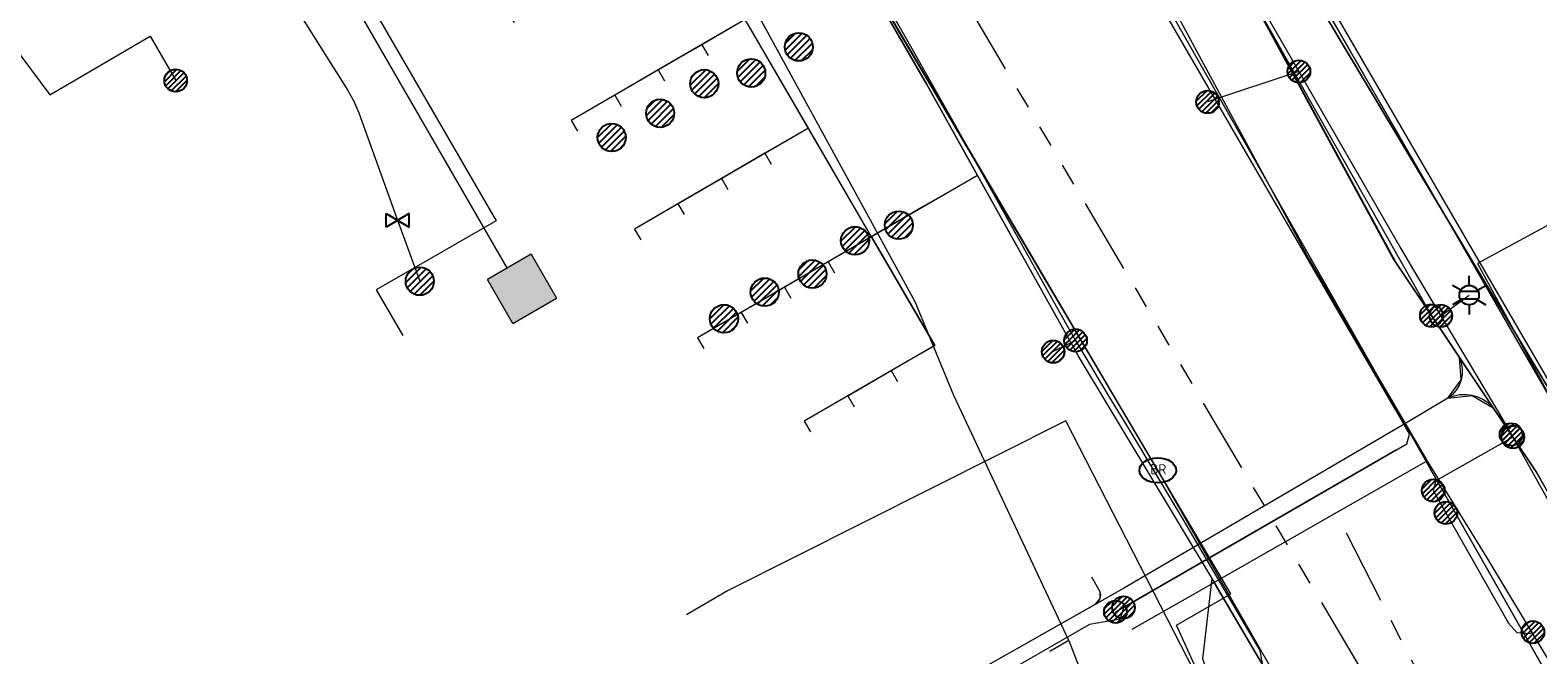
# Model space of a CAD drawing. Header units: metres. Extents: x 197355 to 199157, y 355772 to 356286.
# Tile 68 of 256: x 197647 to 197707, y 355984 to 356009. Entities that reach past the tile are written whole.
import ezdxf
from ezdxf.enums import TextEntityAlignment as Align
from ezdxf.lldxf.tags import DXFTag

# ---------------------------------------------------------------- set-up
doc = ezdxf.new("R2010")
doc.units = ezdxf.units.M
doc.linetypes.add('RI-GWA', pattern=[18.45, 6, -1.8, 1.75, -1.8, 1.75, -1.8, 1.75, -1.8])
for name, color, linetype, lineweight in [('B-WE-KL-DATA_ENEXISNETBEHEERB.V.-G', 90, 'KL-DATA-N', 18), ('B-WE-KL-DATA_HULPSTUK_KPNB.V.-S', 90, 'Continuous', 25), ('B-WE-KL-DATA_KABELBUNDEL_KPNB.V.-G', 90, 'Continuous', 18), ('B-WE-KL-DATA_KABELBUNDEL_ZIGGOB.V.-G', 94, 'Continuous', 18), ('B-WE-KL-DATA_TELECOM_EUROFIBERNEDERLANDB.V.-G', 98, 'KL-TELECOM-ALGEMEEN-N', 18), ('B-WE-KL-DATA_TELECOM_REGGEFIBEROPERATORB.V.-G', 90, 'KL-TELECOM-ALGEMEEN-N', 18), ('B-WE-KL-DATA_TELECOM_TMOBILENETHERLANDSB.V.-G', 128, 'KL-TELECOM-ALGEMEEN-N', 18), ('B-WE-KL-DATA_TELECOM_ZIGGOB.V.-G', 94, 'KL-TELECOM-ALGEMEEN-N', 18), ('B-WE-KL-DATA_ZIGGOB.V.-G', 94, 'KL-DATA-N', 18), ('B-WE-KL-ET_LS_ENEXISNETBEHEERB.V.-G', 190, 'KL-LS-N', 18), ('B-WE-KL-ET_LS_HULPSTUK_ENEXISNETBEHEERB.V.-G', 190, 'Continuous', 18), ('B-WE-KL-ET_LS_HULPSTUK_ENEXISNETBEHEERB.V.-S', 190, 'Continuous', 25), ('B-WE-KL-ET_LS_KABELBUNDEL_ENEXISNETBEHEERB.V.-G', 190, 'KL-BUNDEL-N', 18), ('B-WE-KL-ET_LS_PUTKAST_ENEXISNETBEHEERB.V.-G', 190, 'Continuous', 18), ('B-WE-KL-ET_LS_PUTKAST_ENEXISNETBEHEERB.V.-V', 190, 'Continuous', 18), ('B-WE-KL-ET_MS_10 kV_ENEXISNETBEHEERB.V.-G', 130, 'KL-MS-N', 18), ('B-WE-KL-ET_MS_ENEXISNETBEHEERB.V.-G', 130, 'KL-MS-N', 18), ('B-WE-KL-ET_MS_HULPSTUK_MOF_ENEXISNETBEHEERB.V.-S', 130, 'Continuous', 25), ('B-WE-KL-GAS_HULPSTUK_ENEXISNETBEHEERB.V.-S', 30, 'Continuous', 25), ('B-WE-KL-GAS_LD_AANSLUITLEIDING_30 MBAR_PE_25_ENEXISNETBEHEERB.V.-G', 50, 'KL-GAS-LD-N', 18), ('B-WE-KL-GAS_LD_ENEXISNETBEHEERB.V.-G', 50, 'KL-GAS-LD-N', 18), ('B-WE-KL-GAS_LD_HOOFDLEIDING_30 MBAR_PVC_160_ENEXISNETBEHEERB.V.-G', 50, 'KL-GAS-LD-N', 18), ('B-WE-KL-WATER_HULPSTUK_NVWATERLEIDINGMAATSCHAPPIJLIMBURG-S', 170, 'Continuous', 25), ('B-WE-KL-WATER_TRANSPORTLEIDING_NVWATERLEIDINGMAATSCHAPPIJLIMBURG-G', 170, 'KL-WATER-TR-N', 18), ('B-WE-OG-BEBOUWING_LAGE TRAFO_ENEXISNETBEHEERB.V.-G', 7, 'Continuous', 18), ('B-WE-OG-BEBOUWING_LAGE TRAFO_ENEXISNETBEHEERB.V.-V', 7, 'Continuous', 18), ('B-WE-RI-GWA_GEMEENTEROERMOND-G', 30, 'RI-GWA', 18)]:
    doc.layers.add(name, color=color, linetype=linetype, lineweight=lineweight)
doc.styles.add('NLCS-ISO', font='NLCS-ISO.ttf')
doc.styles.get("Standard").update_dxf_attribs({"font": 'isocp.shx'})
doc.linetypes.add('KL-BUNDEL-N', pattern='A,28,-5,[103,NLCS.SHX,S=1.25,R=0,X=0,Y=0],-5,[103,NLCS.SHX,S=1.25,R=0,X=0,Y=0],-5,[103,NLCS.SHX,S=1.25,R=0,X=0,Y=0],-5,[103,NLCS.SHX,S=1.25,R=0,X=0,Y=0],-5', length=53)
tags = doc.linetypes.add('KL-DATA-N', pattern='A,4,-1,[101,NLCS.SHX,S=0.5,R=0,X=0,Y=0],-1,4,-1,["D",Standard,S=1,R=0,X=-0.25,Y=-0.5],-1.5', length=12.5).pattern_tags.tags
tags[18] = DXFTag(74, 10)
tags = doc.linetypes.add('KL-GAS-LD-N', pattern='A,4,-1,[69,NLCS.SHX,S=0.5,R=0,X=0,Y=0],-1,4,-1,["L",Standard,S=1,R=0,X=0.25,Y=-0.5],-2', length=13).pattern_tags.tags
tags[18] = DXFTag(74, 10)
tags = doc.linetypes.add('KL-LS-N', pattern='A,4,-1,[103,NLCS.SHX,S=0.75,R=0,X=0,Y=0],-1,4,-1,["L",Standard,S=1,R=0,X=0,Y=-0.5],-2', length=13).pattern_tags.tags
tags[18] = DXFTag(74, 10)
tags = doc.linetypes.add('KL-MS-N', pattern='A,4,-1,[103,NLCS.SHX,S=0.75,R=0,X=0,Y=0],-1,4,-1,["M",Standard,S=1,R=0,X=0,Y=-0.5],-2', length=13).pattern_tags.tags
tags[18] = DXFTag(74, 10)
doc.linetypes.add('KL-TELECOM-ALGEMEEN-N', pattern='A,7,-1,[101,NLCS.SHX,S=0.5,R=0,X=0,Y=0],-1', length=9)
doc.linetypes.add('KL-WATER-TR-N', pattern='A,7,-0.5,[168,NLCS.SHX,S=0.75,R=0,X=0.75,Y=0],-2,[168,NLCS.SHX,S=0.75,R=0,X=0.75,Y=0],-2', length=11.5)

# ---------------------------------------------------------------- blocks, each defined once
blk = doc.blocks.new('SKL-ET_HULP_MOF-SO')
h = blk.add_hatch()
h.set_pattern_fill('ANSI31', color=256, scale=6, style=0)
h.set_pattern_definition([(45, (-2.25, -126.982), (-0.53033, 0.53033), [])])
edge = h.paths.add_edge_path()
edge.add_arc((0, 0), 2.25, 0, 360)
at = {"linetype": 'Continuous'}
blk.add_circle((0, 0), 2.25, dxfattribs=at)
blk = doc.blocks.new('SKL-WTB_HULP_AANSLUITPUNT-SO')
h = blk.add_hatch()
h.set_pattern_fill('ANSI31', color=256, scale=3, style=0)
h.set_pattern_definition([(45, (-1.125, -63.491), (-0.265165, 0.265165), [])])
edge = h.paths.add_edge_path()
edge.add_arc((0, 0), 1.12, 0, 360)
at = {"linetype": 'Continuous'}
blk.add_circle((0, 0), 1.12, dxfattribs=at)
blk = doc.blocks.new('SKL-WTB_HULP_AFSLUITER-SO')
for p, q in [((2.3, 1.37), (-2.3, -1.37)), ((-2.3, 1.37), (2.3, -1.37)), ((2.3, -1.37), (2.3, 1.37))]:
    blk.add_line(p, q)
at = {"ltscale": 0.1}
blk.add_line((-2.3, -1.37), (-2.3, 1.37), dxfattribs=at)
blk = doc.blocks.new('SKL-ET_HULP_AANSLUITPUNT-SO')
h = blk.add_hatch()
h.set_pattern_fill('ANSI31', color=256, scale=30, style=0)
h.set_pattern_definition([(45, (-11.25, -634.91), (-2.65165, 2.65165), [])])
edge = h.paths.add_edge_path()
edge.add_arc((0, 0), 11.2, 0, 360)
at = {"linetype": 'Continuous'}
blk.add_circle((0, 0), 11.2, dxfattribs=at)
blk = doc.blocks.new('B-SIE-WEG_LICHTMAST-SO')
at = {"ltscale": 0.1}
for p, q in [((0, 0.386), (0, 0.772)), ((-0.334, 0.193), (-0.668, 0.386)), ((0.334, 0.193), (0.668, 0.386)), ((-0.334, -0.193), (-0.668, -0.386)), ((0, -0.386), (0, -0.772)), ((0.334, -0.193), (0.668, -0.386))]:
    blk.add_line(p, q, dxfattribs=at)
at = {"flags": 128}
for points in [[(-0.354, 0.152), (0.354, 0.152)], [(-0.354, -0.152), (0.354, -0.152)]]:
    blk.add_lwpolyline(points, dxfattribs=at)
at = {"ltscale": 0.1}
blk.add_circle((0, 0), 0.386, dxfattribs=at)
at = {"style": 'NLCS-ISO'}
blk.add_attdef('TYPE', text='', height=0.549, dxfattribs=at).set_placement((0, 0.772), align=Align.BOTTOM_CENTER)
blk = doc.blocks.new('SIE-WEG_STRAATPOT_BRANDKRAAN-SO')
blk.add_ellipse((0, 0), major_axis=(-0.729, 0), ratio=0.685994)
at = {"style": 'NLCS-ISO'}
blk.add_text('BR', height=0.4, dxfattribs=at).set_placement((-0.298, -0.153))

msp = doc.modelspace()

# ---------------------------------------------------------------- hatches: boundary and pattern name
at = {"layer": 'B-WE-KL-ET_LS_PUTKAST_ENEXISNETBEHEERB.V.-V'}
msp.add_hatch(color=256, dxfattribs=at).paths.add_polyline_path([(197665.778, 355997.45), (197667.514, 355998.451), (197667.519, 355998.457), (197667.518, 355998.465), (197666.518, 356000.197), (197666.512, 356000.202), (197666.504, 356000.201), (197664.772, 355999.201), (197664.767, 355999.195), (197664.768, 355999.187), (197665.768, 355997.455), (197665.777, 355997.45)])
at = {"layer": 'B-WE-OG-BEBOUWING_LAGE TRAFO_ENEXISNETBEHEERB.V.-V'}
msp.add_hatch(color=256, dxfattribs=at).paths.add_polyline_path([(197665.778, 355997.45), (197667.514, 355998.451), (197667.519, 355998.457), (197667.518, 355998.465), (197666.518, 356000.197), (197666.512, 356000.202), (197666.504, 356000.201), (197664.772, 355999.201), (197664.767, 355999.195), (197664.768, 355999.187), (197665.768, 355997.455), (197665.777, 355997.45)])

# ---------------------------------------------------------------- linework, layer by layer
at = {"layer": 'B-WE-KL-DATA_ENEXISNETBEHEERB.V.-G', "ltscale": 0.5, "flags": 128}
msp.add_lwpolyline([(197701.303, 355993.499), (197690.085, 355986.93)], dxfattribs=at)
at = {"layer": 'B-WE-KL-DATA_KABELBUNDEL_KPNB.V.-G', "ltscale": 0.5, "flags": 128}
for points in [[(197708.401, 355986.145), (197708.373, 355986.188), (197708.26, 355986.358), (197709.499, 355990.786), (197704.149, 355999.999), (197698.414, 356009.884), (197694.754, 356016.224), (197686.809, 356020.777), (197680.373, 356031.267), (197679.124, 356033.448)], [(197645.883, 356008.557), (197647.377, 356006.553), (197651.356, 356008.879), (197652.376, 356007.115)]]:
    msp.add_lwpolyline(points, dxfattribs=at)
at = {"layer": 'B-WE-KL-DATA_KABELBUNDEL_ZIGGOB.V.-G', "ltscale": 0.5, "flags": 128}
for points in [[(197684.249, 356003.34), (197682.232, 356006.959), (197670.702, 356026.915)], [(197709.249, 355986.678), (197710.775, 355988.452), (197691.309, 356021.043), (197689.902, 356020.086)], [(197709.249, 355986.678), (197706.461, 355991.548), (197700.866, 355999.91), (197689.902, 356020.086)], [(197687.438, 356018.412), (197691.151, 356011.217), (197702.083, 355991.959)], [(197675.015, 356009.548), (197673.285, 356008.543)], [(197677.527, 356005.225), (197675.015, 356009.548)], [(197673.285, 356008.543), (197671.556, 356007.539)], [(197673.285, 356008.543), (197673.537, 356008.111)], [(197671.556, 356007.539), (197669.826, 356006.534)], [(197671.556, 356007.539), (197671.807, 356007.107)], [(197669.826, 356006.534), (197668.097, 356005.53), (197668.348, 356005.097)], [(197669.826, 356006.534), (197670.078, 356006.102)], [(197677.527, 356005.225), (197675.798, 356004.22)], [(197680.039, 356000.901), (197677.527, 356005.225)], [(197675.798, 356004.22), (197674.069, 356003.215)], [(197675.798, 356004.22), (197676.048, 356003.789)], [(197684.249, 356003.34), (197680.039, 356000.901)], [(197693.571, 355987.298), (197688.257, 355996.147), (197684.249, 356003.34)], [(197674.069, 356003.215), (197672.339, 356002.21)], [(197674.069, 356003.215), (197674.318, 356002.784)], [(197672.339, 356002.21), (197670.61, 356001.205), (197670.86, 356000.775)], [(197672.339, 356002.21), (197672.589, 356001.779)], [(197680.039, 356000.901), (197678.309, 355999.897)], [(197680.82, 355995.573), (197682.549, 355996.577), (197680.039, 356000.901)], [(197678.309, 355999.897), (197676.58, 355998.893)], [(197678.309, 355999.897), (197678.559, 355999.466)], [(197676.58, 355998.893), (197674.85, 355997.889)], [(197676.58, 355998.893), (197676.83, 355998.462)], [(197674.85, 355997.889), (197673.12, 355996.884), (197673.371, 355996.452)], [(197674.85, 355997.889), (197675.1, 355997.457)], [(197679.09, 355994.569), (197680.82, 355995.573)], [(197680.82, 355995.573), (197681.071, 355995.143)], [(197679.09, 355994.569), (197677.36, 355993.564), (197677.612, 355993.133)], [(197679.09, 355994.569), (197679.341, 355994.138)], [(197702.083, 355991.959), (197693.661, 355987.145)], [(197715.586, 355968.171), (197702.083, 355991.959)], [(197693.546, 355987.08), (197693.571, 355987.298)], [(197693.661, 355987.145), (197693.546, 355987.08)], [(197693.661, 355987.145), (197693.571, 355987.298)], [(197698.24, 355971.95), (197699.668, 355976.912), (197693.661, 355987.145)], [(197693.546, 355987.08), (197690.382, 355985.271)], [(197698.24, 355971.95), (197694.651, 355979.889), (197693.211, 355984.1), (197693.546, 355987.08)]]:
    msp.add_lwpolyline(points, dxfattribs=at)
at = {"layer": 'B-WE-KL-DATA_TELECOM_EUROFIBERNEDERLANDB.V.-G', "ltscale": 0.5, "flags": 128}
for points in [[(197679.095, 356049.905), (197678.567, 356049.619), (197678.456, 356049.529), (197678.385, 356049.434), (197678.315, 356049.095), (197678.258, 356048.998), (197678.153, 356048.916), (197674.866, 356047.032), (197673.667, 356042.256), (197682.174, 356027.523), (197686.952, 356019.246), (197687.071, 356019.079), (197687.207, 356018.943), (197687.357, 356018.854), (197687.555, 356018.767), (197693.275, 356017.724), (197693.465, 356017.666), (197693.599, 356017.607), (197693.719, 356017.511), (197693.809, 356017.407), (197696.286, 356013.106), (197710.109, 355989.117), (197710.286, 355988.762), (197710.43, 355988.374), (197710.71, 355987.425), (197710.881, 355987.023), (197711.041, 355986.699), (197717.818, 355974.922), (197719.598, 355971.619), (197745.13, 355916.585), (197758.116, 355888.528), (197763.376, 355877.263), (197763.86, 355876.4), (197764.433, 355875.592), (197785.912, 355850.455), (197786.053, 355850.331), (197786.284, 355850.229), (197786.817, 355850.093), (197786.955, 355850.036), (197787.044, 355849.931), (197787.093, 355849.791), (197790.186, 355835.585), (197790.364, 355835.246), (197790.679, 355835.059), (197791.073, 355835.061), (197804.104, 355838.487), (197816.371, 355841.711), (197839.342, 355847.749), (197839.625, 355847.81), (197839.916, 355847.832), (197841.874, 355847.639), (197842.132, 355847.658), (197842.412, 355847.703), (197850.277, 355849.163), (197851.94, 355849.525)], [(197679.1, 356049.9), (197678.6, 356049.6), (197678.5, 356049.5), (197678.4, 356049.4), (197678.3, 356049.1), (197678.3, 356049), (197678.2, 356048.9), (197674.9, 356047), (197673.7, 356042.3), (197682.2, 356027.5), (197687, 356019.2), (197687.1, 356019.1), (197687.2, 356018.9), (197687.4, 356018.9), (197687.6, 356018.8), (197693.3, 356017.7), (197693.5, 356017.7), (197693.6, 356017.6), (197693.7, 356017.5), (197693.8, 356017.4), (197696.3, 356013.1), (197710.1, 355989.1), (197710.3, 355988.8), (197710.4, 355988.4), (197710.7, 355987.4), (197710.9, 355987), (197711, 355986.7), (197717.8, 355974.9), (197719.6, 355971.6), (197745.1, 355916.6), (197758.1, 355888.5), (197763.4, 355877.3), (197763.9, 355876.4), (197764.4, 355875.6), (197785.9, 355850.5), (197786.1, 355850.3), (197786.3, 355850.2), (197786.8, 355850.1), (197787, 355850), (197787, 355849.9), (197787.1, 355849.8), (197790.2, 355835.6), (197790.4, 355835.2), (197790.7, 355835.1), (197791.1, 355835.1), (197804.1, 355838.5), (197816.4, 355841.7), (197839.3, 355847.7), (197839.6, 355847.8), (197839.9, 355847.8), (197841.9, 355847.6), (197842.1, 355847.7), (197842.4, 355847.7), (197850.3, 355849.2), (197851.9, 355849.5), (197852, 355849.5), (197852.1, 355849.5), (197852.2, 355849.4), (197852.3, 355849.4), (197852.6, 355849.5), (197852.7, 355849.4), (197852.8, 355849.4), (197852.9, 355849.4), (197855.823, 355847.463), (197856.2, 355845.8)]]:
    msp.add_lwpolyline(points, dxfattribs=at)
at = {"layer": 'B-WE-KL-DATA_TELECOM_REGGEFIBEROPERATORB.V.-G', "ltscale": 0.5, "flags": 128}
msp.add_lwpolyline([(197929.736, 355864.285), (197926.543, 355863.93), (197909.027, 355861.889), (197905.452, 355861.311), (197898.279, 355859.99), (197892.056, 355858.781), (197887.79, 355858.311), (197876.227, 355855.383), (197870.26, 355854.16), (197854.238, 355850.51), (197851.138, 355849.967), (197849.889, 355849.642), (197847.627, 355849.059), (197842.301, 355848.103), (197839.879, 355847.587), (197833.833, 355845.718), (197828.227, 355843.769), (197819.366, 355840.827), (197814.055, 355838.824), (197810.191, 355837.757), (197802.877, 355835.304), (197792.865, 355832.655), (197791.826, 355832.334), (197775.748, 355827.132), (197765.264, 355823.656), (197762.989, 355830.287), (197761.643, 355834.212), (197759.273, 355842.308), (197756.835, 355845.436), (197757.19, 355845.731), (197744.752, 355861.679), (197740.156, 355867.5), (197744.753, 355871.122), (197744.166, 355872.365), (197745.016, 355872.766), (197742.473, 355878.155), (197738.602, 355886.311), (197732.5, 355898.963), (197724.413, 355916.969), (197720.94, 355923.877), (197714.999, 355936.39), (197714.681, 355937.065), (197706.836, 355953.78), (197699.38, 355969.482), (197692.164, 355985.444), (197694.317, 355986.686), (197689.687, 355994.559), (197687.684, 355997.965), (197686.555, 355999.885), (197679.157, 356012.467), (197671.774, 356025.823), (197666.725, 356034.22), (197666.018, 356035.389)], dxfattribs=at)
at = {"layer": 'B-WE-KL-DATA_TELECOM_TMOBILENETHERLANDSB.V.-G', "ltscale": 0.5, "flags": 128}
msp.add_lwpolyline([(197730.305, 355834.697), (197755.128, 355844.594), (197756.735, 355846.763), (197742.54, 355876.784), (197732.08, 355900.21), (197723.057, 355918.948), (197717.809, 355930.643), (197708.317, 355949.171), (197702.974, 355960.775), (197694.741, 355979.934), (197687.757, 355993.576), (197674.31, 355986.808), (197672.675, 355985.853)], dxfattribs=at)
at = {"layer": 'B-WE-KL-DATA_TELECOM_ZIGGOB.V.-G', "ltscale": 0.5, "flags": 128}
for points in [[(197734.343, 355936.889), (197726.248, 355954.176), (197718.981, 355968.61), (197713.819, 355978.375), (197709.249, 355986.678), (197706.461, 355991.548), (197700.866, 355999.91), (197689.902, 356020.086), (197687.172, 356025.013), (197683.061, 356031.91), (197683.008, 356032.139), (197683.063, 356032.388), (197683.452, 356032.807), (197760.347, 356076.779), (197798.819, 356094.394), (197799.211, 356094.691), (197799.354, 356094.898), (197799.504, 356095.391), (197799.362, 356096.174), (197786.181, 356126.067), (197791.495, 356128.14), (197792.561, 356133.259), (197792.265, 356134.283), (197793.058, 356134.628), (197784.747, 356153.327), (197775.19, 356175.197), (197760.834, 356193.585), (197760.352, 356193.883), (197759.779, 356193.866), (197759.44, 356193.677), (197754.75, 356189.662)], [(197633.219, 356080.166), (197632.987, 356079.84), (197634.817, 356078.352), (197636.453, 356077.011), (197637.645, 356076.029), (197638.856, 356075.026), (197640.532, 356073.631), (197642.243, 356072.198), (197643.986, 356070.73), (197645.762, 356069.226), (197650.251, 356065.146), (197652.449, 356062.751), (197656.163, 356062.842), (197657.945, 356064.061), (197658.291, 356063.556), (197658.862, 356062.734), (197672.25, 356042.335), (197683.884, 356025.299), (197687.438, 356018.412), (197691.309, 356021.043), (197710.775, 355988.452), (197708.447, 355985.745), (197718.28, 355968.837), (197722.112, 355967.596), (197743.899, 355920.915), (197743.89, 355919.314), (197744.477, 355917.967), (197746.343, 355913.885), (197750.97, 355903.644), (197751.459, 355902.578), (197763.965, 355875.336), (197771.006, 355860.102), (197776.715, 355848.604), (197779.452, 355838.765), (197783.328, 355828.491), (197793.092, 355831.763), (197830.793, 355844.491), (197831.296, 355845.359), (197832.721, 355845.83), (197834.135, 355845.244), (197840.455, 355847.335), (197842.435, 355848.055), (197852.014, 355849.652), (197864.377, 355852.504), (197868.602, 355853.356), (197871.138, 355853.928), (197871.667, 355855.017), (197873.133, 355855.338), (197874.064, 355854.589), (197884.774, 355857.006), (197886.43, 355857.347), (197886.626, 355856.366)], [(197633.219, 356080.166), (197632.987, 356079.84), (197634.817, 356078.352), (197636.453, 356077.011), (197637.645, 356076.029), (197638.856, 356075.026), (197640.532, 356073.631), (197642.243, 356072.198), (197643.986, 356070.73), (197645.762, 356069.226), (197650.251, 356065.146), (197652.449, 356062.751), (197656.163, 356062.842), (197657.945, 356064.061), (197658.291, 356063.556), (197658.862, 356062.734), (197672.25, 356042.335), (197683.884, 356025.299), (197687.438, 356018.412), (197691.309, 356021.043), (197710.775, 355988.452), (197708.447, 355985.745), (197718.28, 355968.837), (197722.112, 355967.596), (197743.899, 355920.915), (197743.89, 355919.314), (197744.477, 355917.967), (197746.343, 355913.885), (197750.97, 355903.644), (197751.459, 355902.578), (197763.965, 355875.336), (197771.006, 355860.102), (197776.715, 355848.604), (197779.452, 355838.765), (197783.328, 355828.491), (197793.092, 355831.763), (197830.793, 355844.491), (197831.296, 355845.359), (197832.721, 355845.83), (197834.135, 355845.244), (197840.455, 355847.335), (197842.435, 355848.055), (197852.014, 355849.652), (197864.377, 355852.504), (197868.602, 355853.356), (197871.138, 355853.928), (197871.667, 355855.017), (197873.133, 355855.338), (197874.064, 355854.589), (197884.774, 355857.006), (197886.43, 355857.347), (197886.626, 355856.366)], [(197633.219, 356080.166), (197632.987, 356079.84), (197634.817, 356078.352), (197636.453, 356077.011), (197637.645, 356076.029), (197638.856, 356075.026), (197640.532, 356073.631), (197642.243, 356072.198), (197643.986, 356070.73), (197645.762, 356069.226), (197650.251, 356065.146), (197652.449, 356062.751), (197656.163, 356062.842), (197657.945, 356064.061), (197658.291, 356063.556), (197658.862, 356062.734), (197672.25, 356042.335), (197683.884, 356025.299), (197687.438, 356018.412), (197691.309, 356021.043), (197710.775, 355988.452), (197708.447, 355985.745), (197718.28, 355968.837), (197722.112, 355967.596), (197743.899, 355920.915), (197743.89, 355919.314), (197744.477, 355917.967), (197746.343, 355913.885), (197750.97, 355903.644), (197751.459, 355902.578), (197763.965, 355875.336), (197771.006, 355860.102), (197776.715, 355848.604), (197779.452, 355838.765), (197783.328, 355828.491), (197752.84, 355818.273), (197750.745, 355824.611), (197738.048, 355819.765)], [(197633.219, 356080.166), (197632.987, 356079.84), (197634.817, 356078.352), (197636.453, 356077.011), (197637.645, 356076.029), (197638.856, 356075.026), (197640.532, 356073.631), (197642.243, 356072.198), (197643.986, 356070.73), (197645.762, 356069.226), (197650.251, 356065.146), (197652.449, 356062.751), (197658.185, 356062.892), (197659.077, 356062.406), (197672.25, 356042.335), (197683.884, 356025.299), (197691.151, 356011.217), (197715.586, 355968.171), (197717.967, 355969.375), (197718.28, 355968.837), (197722.112, 355967.596), (197739.992, 355929.286), (197746.02, 355932.099), (197752.148, 355936.217), (197760.566, 355940.646), (197773.508, 355947.78), (197786.321, 355953.833), (197795.182, 355958.078), (197794.205, 355960.119), (197792.461, 355963.153)], [(197668.451, 356025.613), (197670.702, 356026.915), (197674.615, 356020.148), (197682.232, 356006.959), (197684.249, 356003.34), (197682.055, 356002.072), (197680.039, 356000.901), (197672.504, 356013.871), (197665.586, 356009.853), (197665.837, 356009.42)], [(197668.451, 356025.613), (197670.702, 356026.915), (197674.615, 356020.148), (197682.232, 356006.959), (197684.249, 356003.34), (197682.055, 356002.072), (197680.039, 356000.901), (197672.504, 356013.871), (197667.316, 356010.857), (197667.566, 356010.425)], [(197668.451, 356025.613), (197670.702, 356026.915), (197674.615, 356020.148), (197682.232, 356006.959), (197684.249, 356003.34), (197682.055, 356002.072), (197680.039, 356000.901), (197675.015, 356009.548), (197668.097, 356005.53), (197668.348, 356005.097)], [(197668.451, 356025.613), (197670.702, 356026.915), (197674.615, 356020.148), (197682.232, 356006.959), (197684.249, 356003.34), (197682.055, 356002.072), (197680.039, 356000.901), (197682.549, 355996.577), (197677.36, 355993.564), (197677.612, 355993.133)], [(197668.451, 356025.613), (197670.702, 356026.915), (197674.615, 356020.148), (197682.232, 356006.959), (197684.249, 356003.34), (197682.055, 356002.072), (197680.039, 356000.901), (197682.549, 355996.577), (197679.09, 355994.569), (197679.341, 355994.138)], [(197668.451, 356025.613), (197670.702, 356026.915), (197674.615, 356020.148), (197682.232, 356006.959), (197684.249, 356003.34), (197682.055, 356002.072), (197680.039, 356000.901), (197682.549, 355996.577), (197680.82, 355995.573), (197681.071, 355995.143)], [(197668.451, 356025.613), (197670.702, 356026.915), (197674.615, 356020.148), (197682.232, 356006.959), (197684.249, 356003.34), (197682.055, 356002.072), (197673.12, 355996.884), (197673.371, 355996.452)], [(197668.451, 356025.613), (197670.702, 356026.915), (197674.615, 356020.148), (197682.232, 356006.959), (197684.249, 356003.34), (197682.055, 356002.072), (197674.85, 355997.889), (197675.1, 355997.457)], [(197668.451, 356025.613), (197670.702, 356026.915), (197674.615, 356020.148), (197682.232, 356006.959), (197684.249, 356003.34), (197682.055, 356002.072), (197676.58, 355998.893), (197676.83, 355998.462)], [(197668.451, 356025.613), (197670.702, 356026.915), (197674.615, 356020.148), (197682.232, 356006.959), (197684.249, 356003.34), (197682.055, 356002.072), (197678.309, 355999.897), (197678.559, 355999.466)], [(197668.451, 356025.613), (197670.702, 356026.915), (197674.615, 356020.148), (197682.232, 356006.959), (197684.249, 356003.34), (197682.055, 356002.072), (197680.039, 356000.901), (197677.527, 356005.225), (197670.61, 356001.205), (197670.86, 356000.775)], [(197668.451, 356025.613), (197670.702, 356026.915), (197674.615, 356020.148), (197682.232, 356006.959), (197684.249, 356003.34), (197682.055, 356002.072), (197680.039, 356000.901), (197675.015, 356009.548), (197669.826, 356006.534), (197670.078, 356006.102)], [(197668.451, 356025.613), (197670.702, 356026.915), (197674.615, 356020.148), (197682.232, 356006.959), (197684.249, 356003.34), (197682.055, 356002.072), (197680.039, 356000.901), (197675.015, 356009.548), (197673.285, 356008.543), (197673.537, 356008.111)], [(197668.451, 356025.613), (197670.702, 356026.915), (197674.615, 356020.148), (197682.232, 356006.959), (197684.249, 356003.34), (197682.055, 356002.072), (197680.039, 356000.901), (197672.504, 356013.871), (197669.045, 356011.862), (197669.296, 356011.429)], [(197668.451, 356025.613), (197670.702, 356026.915), (197674.615, 356020.148), (197682.232, 356006.959), (197684.249, 356003.34), (197682.055, 356002.072), (197680.039, 356000.901), (197672.504, 356013.871), (197670.774, 356012.867), (197671.025, 356012.434)], [(197668.451, 356025.613), (197670.702, 356026.915), (197674.615, 356020.148), (197682.232, 356006.959), (197684.249, 356003.34), (197682.055, 356002.072), (197680.039, 356000.901), (197675.015, 356009.548), (197671.556, 356007.539), (197671.807, 356007.107)], [(197668.451, 356025.613), (197670.702, 356026.915), (197674.615, 356020.148), (197682.232, 356006.959), (197684.249, 356003.34), (197682.055, 356002.072), (197680.039, 356000.901), (197677.527, 356005.225), (197672.339, 356002.21), (197672.589, 356001.779)], [(197668.451, 356025.613), (197670.702, 356026.915), (197674.615, 356020.148), (197682.232, 356006.959), (197684.249, 356003.34), (197682.055, 356002.072), (197680.039, 356000.901), (197677.527, 356005.225), (197674.069, 356003.215), (197674.318, 356002.784)], [(197668.451, 356025.613), (197670.702, 356026.915), (197674.615, 356020.148), (197682.232, 356006.959), (197684.249, 356003.34), (197682.055, 356002.072), (197680.039, 356000.901), (197677.527, 356005.225), (197675.798, 356004.22), (197676.048, 356003.789)]]:
    msp.add_lwpolyline(points, dxfattribs=at)
at = {"layer": 'B-WE-KL-DATA_ZIGGOB.V.-G', "ltscale": 0.5, "flags": 128}
for points in [[(197854.88, 355852.022), (197856.501, 355852.422), (197852.812, 355869.289), (197838.812, 355866.814), (197802.238, 355859.918), (197786.383, 355856.793), (197776.239, 355862.618), (197763.254, 355874.969), (197757.529, 355884.885), (197756.402, 355885.624), (197755.099, 355885.765), (197753.529, 355885.677), (197742.579, 355879.627), (197726.795, 355911.343), (197714.121, 355939.022), (197699.469, 355969.231), (197694.651, 355979.889), (197693.211, 355984.1), (197693.571, 355987.298), (197688.257, 355996.147), (197682.232, 356006.959), (197670.702, 356026.915), (197667.195, 356032.979), (197658.142, 356032.818), (197642.849, 356051.033), (197644.155, 356053.309), (197644.155, 356056.598), (197642.268, 356059.054), (197637.928, 356061.171)], [(197697.94, 355970.908), (197699.668, 355976.912), (197693.571, 355987.298), (197688.257, 355996.147), (197682.232, 356006.959), (197670.702, 356026.915), (197667.195, 356032.979), (197662.014, 356034.31), (197657.467, 356034.627)]]:
    msp.add_lwpolyline(points, dxfattribs=at)
at = {"layer": 'B-WE-KL-ET_LS_ENEXISNETBEHEERB.V.-G', "ltscale": 0.5, "flags": 128}
for points in [[(197690.05, 355986.149), (197701.319, 355992.661), (197701.421, 355993.043), (197700.872, 355993.996), (197697.446, 355999.906), (197676.282, 356036.449), (197675.931, 356037.051), (197691.787, 356009.677), (197675.931, 356037.051)], [(197667.49, 356032.98), (197681.408, 356008.793), (197683.378, 356005.312), (197687.457, 355997.993), (197688.147, 355996.775), (197689.474, 355994.54), (197690.292, 355993.205), (197692.347, 355989.773), (197695.474, 355984.432), (197696.012, 355981.288)], [(197692.664, 356015.06), (197701.075, 356000.433), (197701.58, 355999.571), (197704.944, 355993.939), (197705.444, 355993.073), (197713.746, 355978.203)], [(197697.024, 356007.478), (197693.395, 356006.263)], [(197702.667, 355997.752), (197703.792, 355998.579)], [(197688.147, 355996.775), (197687.253, 355996.327)], [(197705.525, 355992.929), (197702.471, 355991.192), (197702.364, 355990.802)], [(197702.364, 355990.802), (197702.868, 355989.913)], [(197702.868, 355989.913), (197705.358, 355985.519), (197705.682, 355985.152), (197706.214, 355985.106), (197706.326, 355985.162)], [(197690.05, 355986.149), (197689.918, 355985.678), (197688.698, 355985.475), (197658.659, 355968.186), (197658.357, 355967.088), (197665.49, 355954.338)], [(197689.73, 355985.972), (197690.05, 355986.149)]]:
    msp.add_lwpolyline(points, dxfattribs=at)
at = {"layer": 'B-WE-KL-ET_LS_HULPSTUK_ENEXISNETBEHEERB.V.-G', "ltscale": 0.5, "flags": 128}
msp.add_lwpolyline([(197700.871, 355992.404), (197690.05, 355986.149)], dxfattribs=at)
at = {"layer": 'B-WE-KL-ET_LS_KABELBUNDEL_ENEXISNETBEHEERB.V.-G', "ltscale": 0.5, "flags": 128}
for points in [[(197700.871, 355992.404), (197701.319, 355992.661), (197701.421, 355993.043), (197700.872, 355993.996), (197697.446, 355999.906), (197676.282, 356036.449), (197675.931, 356037.051)], [(197667.49, 356032.98), (197681.408, 356008.793), (197683.378, 356005.312), (197687.457, 355997.993), (197688.147, 355996.775), (197689.474, 355994.54), (197690.292, 355993.205), (197692.347, 355989.773), (197695.474, 355984.432), (197696.012, 355981.288)], [(197692.664, 356015.06), (197701.075, 356000.433), (197701.58, 355999.571), (197704.944, 355993.939), (197705.444, 355993.073), (197713.746, 355978.203)], [(197690.05, 355986.149), (197700.871, 355992.404)], [(197690.05, 355986.149), (197689.918, 355985.678), (197688.698, 355985.475), (197658.659, 355968.186), (197658.357, 355967.088), (197665.49, 355954.338)], [(197689.73, 355985.972), (197690.05, 355986.149)]]:
    msp.add_lwpolyline(points, dxfattribs=at)
at = {"layer": 'B-WE-KL-ET_LS_PUTKAST_ENEXISNETBEHEERB.V.-G', "ltscale": 0.5, "flags": 128}
msp.add_lwpolyline([(197665.778, 355997.45), (197667.514, 355998.451), (197667.519, 355998.457), (197667.518, 355998.465), (197666.518, 356000.197), (197666.512, 356000.202), (197666.504, 356000.201), (197664.772, 355999.201), (197664.767, 355999.195), (197664.768, 355999.187), (197665.768, 355997.455), (197665.777, 355997.45), (197665.778, 355997.45)], close=True, dxfattribs=at)
at = {"layer": 'B-WE-KL-ET_MS_10 kV_ENEXISNETBEHEERB.V.-G', "ltscale": 0.5, "flags": 128}
for points in [[(197758.362, 356076.624), (197755.163, 356074.827), (197739.577, 356066.012), (197724.029, 356057.131), (197708.52, 356048.183), (197693.048, 356039.169), (197688.236, 356036.347), (197683.427, 356033.519), (197683.263, 356033.389), (197683.124, 356033.232), (197683.015, 356033.054), (197682.937, 356032.859), (197682.895, 356032.654), (197682.888, 356032.445), (197682.918, 356032.238), (197682.983, 356032.039), (197688.124, 356023.353), (197693.844, 356012.803), (197694.416, 356011.749), (197700.787, 356000), (197701.547, 355998.867), (197702.289, 355997.76), (197694.416, 356011.749), (197700.787, 356000), (197701.547, 355998.867), (197702.289, 355997.76)], [(197664.537, 356067.936), (197663.306, 356066.993), (197663.033, 356066.483), (197663.022, 356065.904), (197680.974, 356035.433), (197688.124, 356023.353), (197700.787, 356000), (197706.48, 355991.51), (197713.204, 355979.528), (197719.618, 355967.378), (197722.326, 355962.012), (197724.973, 355956.616), (197729.125, 355947.975), (197729.566, 355947.037)], [(197654.992, 356060.473), (197658.963, 356063.118), (197659.263, 356063.899), (197661.868, 356065.894), (197662.138, 356065.998), (197662.425, 356066.038), (197662.714, 356066.012), (197662.989, 356065.92), (197663.022, 356065.904), (197680.974, 356035.433), (197688.124, 356023.353), (197700.787, 356000), (197702.289, 355997.76)], [(197660.166, 356064.592), (197661.868, 356065.894), (197662.425, 356066.038), (197662.989, 356065.92), (197663.022, 356065.904), (197680.974, 356035.433), (197688.124, 356023.353), (197700.787, 356000), (197706.48, 355991.51), (197713.204, 355979.528), (197719.618, 355967.378), (197722.326, 355962.012), (197724.973, 355956.616), (197729.125, 355947.975), (197730.205, 355945.681)], [(197649.387, 356024.85), (197652.58, 356020.921), (197658.948, 356011.088), (197665.557, 355999.642)], [(197648.608, 356024.399), (197652.58, 356020.921), (197658.948, 356011.088), (197665.557, 355999.642)], [(197708.249, 356002.078), (197704.119, 355999.839), (197720.837, 355969.053), (197736.611, 355936.155)], [(197708.249, 356002.078), (197704.119, 355999.839), (197720.837, 355969.053), (197736.611, 355936.155)], [(197702.289, 355997.76), (197703.403, 355996.099), (197703.478, 355995.884), (197703.515, 355995.658), (197703.513, 355995.43), (197703.471, 355995.206), (197703.391, 355994.992), (197703.274, 355994.796), (197703.126, 355994.622), (197702.95, 355994.477), (197701.303, 355993.499), (197690.085, 355986.93), (197680.89, 355981.716), (197675.866, 355978.875), (197673.162, 355977.358), (197673.001, 355977.246), (197672.866, 355977.104), (197672.76, 355976.939), (197672.689, 355976.757), (197672.654, 355976.564), (197672.658, 355976.368), (197672.7, 355976.177), (197672.779, 355975.997), (197681.28, 355960.847), (197681.34, 355960.662), (197681.325, 355960.467), (197681.237, 355960.293), (197681.088, 355960.166), (197669.501, 355953.658), (197669.341, 355953.546), (197669.205, 355953.405), (197669.099, 355953.24), (197669.028, 355953.058), (197668.994, 355952.865), (197668.997, 355952.67), (197669.039, 355952.478), (197669.117, 355952.299), (197669.853, 355950.982)], [(197705.458, 355993.034), (197703.403, 355996.099), (197704.746, 355994.096)], [(197705.458, 355993.034), (197704.746, 355994.096), (197704.569, 355994.266), (197704.367, 355994.406), (197704.146, 355994.512), (197703.911, 355994.581), (197703.667, 355994.613), (197703.422, 355994.606), (197703.181, 355994.56), (197702.95, 355994.477), (197701.303, 355993.499), (197690.085, 355986.93), (197680.89, 355981.716), (197675.866, 355978.875), (197673.162, 355977.358), (197673.001, 355977.246), (197672.866, 355977.104), (197672.76, 355976.939), (197672.689, 355976.757), (197672.654, 355976.564), (197672.658, 355976.368), (197672.7, 355976.177), (197672.779, 355975.997), (197681.28, 355960.847), (197681.34, 355960.662), (197681.325, 355960.467), (197681.237, 355960.293), (197681.088, 355960.166), (197669.501, 355953.658), (197669.341, 355953.546), (197669.205, 355953.405), (197669.099, 355953.24), (197669.028, 355953.058), (197668.994, 355952.865), (197668.997, 355952.67), (197669.039, 355952.478), (197669.117, 355952.299), (197669.853, 355950.982)], [(197705.458, 355993.034), (197706.48, 355991.51), (197713.204, 355979.528), (197719.618, 355967.378), (197722.326, 355962.012), (197724.973, 355956.616), (197729.125, 355947.975), (197734.329, 355936.92), (197734.363, 355936.148), (197733.836, 355935.583), (197702.534, 355921.448), (197689.281, 355913.816)], [(197705.458, 355993.034), (197706.48, 355991.51), (197713.204, 355979.528), (197719.618, 355967.378), (197722.326, 355962.012), (197724.973, 355956.616), (197729.125, 355947.975), (197730.205, 355945.681)], [(197688.919, 355986.269), (197689.046, 355986.37), (197689.128, 355986.5), (197689.154, 355986.641), (197689.118, 355986.769), (197688.79, 355987.353)]]:
    msp.add_lwpolyline(points, dxfattribs=at)
msp.add_lwpolyline([(197703.403, 355996.099), (197702.766, 355997.048), (197702.289, 355997.76), (197703.403, 355996.099)], close=True, dxfattribs=at)
at = {"layer": 'B-WE-KL-ET_MS_ENEXISNETBEHEERB.V.-G', "ltscale": 0.5, "flags": 128}
for points in [[(197682.983, 356032.039), (197688.124, 356023.353), (197700.787, 356000), (197702.289, 355997.76)], [(197652.58, 356020.921), (197658.948, 356011.088), (197665.557, 355999.642)], [(197708.249, 356002.078), (197704.119, 355999.839), (197720.837, 355969.053), (197736.611, 355936.155)], [(197702.289, 355997.76), (197703.403, 355996.099)], [(197702.289, 355997.76), (197703.403, 355996.099)], [(197702.95, 355994.477), (197703.471, 355995.206), (197703.403, 355996.099)], [(197703.403, 355996.099), (197704.746, 355994.096)], [(197703.403, 355996.099), (197704.746, 355994.096)], [(197702.95, 355994.477), (197701.303, 355993.499)], [(197702.95, 355994.477), (197703.911, 355994.581), (197704.746, 355994.096)], [(197704.746, 355994.096), (197705.458, 355993.034)], [(197701.303, 355993.499), (197690.085, 355986.93)], [(197705.458, 355993.034), (197706.48, 355991.51), (197713.204, 355979.528), (197719.618, 355967.378), (197722.326, 355962.012), (197724.973, 355956.616), (197729.125, 355947.975), (197729.566, 355947.037)], [(197688.919, 355986.269), (197689.128, 355986.5), (197689.118, 355986.769), (197688.79, 355987.353)], [(197690.085, 355986.93), (197688.919, 355986.269)], [(197688.919, 355986.269), (197680.89, 355981.716)]]:
    msp.add_lwpolyline(points, dxfattribs=at)
at = {"layer": 'B-WE-KL-GAS_LD_AANSLUITLEIDING_30 MBAR_PE_25_ENEXISNETBEHEERB.V.-G', "ltscale": 0.5, "flags": 128}
msp.add_lwpolyline([(197646.578, 356024.514), (197651.272, 356019.218), (197651.588, 356018.832), (197651.87, 356018.421), (197659.214, 356006.724), (197659.456, 356006.289), (197659.65, 356005.831), (197661.199, 356001.555)], dxfattribs=at)
at = {"layer": 'B-WE-KL-GAS_LD_ENEXISNETBEHEERB.V.-G', "ltscale": 0.5, "flags": 128}
msp.add_lwpolyline([(197661.199, 356001.555), (197662.078, 355999.13)], dxfattribs=at)
at = {"layer": 'B-WE-KL-GAS_LD_HOOFDLEIDING_30 MBAR_PVC_160_ENEXISNETBEHEERB.V.-G', "ltscale": 0.5, "flags": 128}
msp.add_lwpolyline([(197674.287, 356040.33), (197691.262, 356011.449), (197697.436, 356000), (197702.147, 355991.927), (197704.492, 355988.117), (197706.804, 355984.287), (197709.084, 355980.437), (197711.331, 355976.568), (197713.535, 355972.698), (197715.705, 355968.81), (197717.843, 355964.904), (197719.948, 355960.98), (197721.297, 355958.199), (197722.623, 355955.407), (197723.924, 355952.604), (197725.202, 355949.79)], dxfattribs=at)
at = {"layer": 'B-WE-KL-WATER_TRANSPORTLEIDING_NVWATERLEIDINGMAATSCHAPPIJLIMBURG-G', "ltscale": 0.5, "flags": 128}
for points in [[(197687.872, 355984.83), (197683.308, 355994.585), (197681.767, 355998.312), (197662.683, 356033.266), (197660.897, 356034.107)], [(197694.428, 355972.692), (197693.885, 355973.797), (197693.831, 355974.465), (197696.495, 355982.741), (197691.413, 355991.604), (197667.65, 356031.963)], [(197659.713, 356010.887), (197665.114, 356001.535), (197660.351, 355998.784), (197661.401, 355996.966)], [(197687.872, 355984.83), (197687.127, 355984.398)], [(197687.872, 355984.83), (197688.713, 355982.659), (197693.213, 355973.888)]]:
    msp.add_lwpolyline(points, dxfattribs=at)
at = {"layer": 'B-WE-OG-BEBOUWING_LAGE TRAFO_ENEXISNETBEHEERB.V.-G', "ltscale": 0.5, "flags": 128}
msp.add_lwpolyline([(197665.778, 355997.45), (197667.514, 355998.451), (197667.519, 355998.457), (197667.518, 355998.465), (197666.518, 356000.197), (197666.512, 356000.202), (197666.504, 356000.201), (197664.772, 355999.201), (197664.767, 355999.195), (197664.768, 355999.187), (197665.768, 355997.455), (197665.777, 355997.45), (197665.778, 355997.45)], close=True, dxfattribs=at)
at = {"layer": 'B-WE-RI-GWA_GEMEENTEROERMOND-G', "ltscale": 0.5, "flags": 128}
for points in [[(197699.458, 355983.761), (197671.776, 356030.555)], [(197698.908, 355989.113), (197723.974, 355940.084)]]:
    msp.add_lwpolyline(points, dxfattribs=at)

# ---------------------------------------------------------------- block references
at = {"layer": 'B-WE-KL-DATA_HULPSTUK_KPNB.V.-S', "xscale": 0.2, "yscale": 0.2, "zscale": 0.2}
msp.add_blockref('SKL-ET_HULP_MOF-SO', (197652.376, 356007.115), dxfattribs=at)
msp.add_blockref('SKL-ET_HULP_MOF-SO', (197652.376, 356007.115), dxfattribs=at)
at = {"layer": 'B-WE-KL-ET_LS_HULPSTUK_ENEXISNETBEHEERB.V.-S'}
for name, p, xscale, yscale, zscale in [('SKL-ET_HULP_AANSLUITPUNT-SO', (197677.146, 356008.455), 0.05, 0.05, 0.05), ('SKL-ET_HULP_AANSLUITPUNT-SO', (197673.389, 356006.991), 0.05, 0.05, 0.05), ('SKL-ET_HULP_AANSLUITPUNT-SO', (197675.253, 356007.418), 0.05, 0.05, 0.05), ('SKL-ET_HULP_MOF-SO', (197697.024, 356007.478), 0.2, 0.2, 0.2), ('SKL-ET_HULP_AANSLUITPUNT-SO', (197671.633, 356005.812), 0.05, 0.05, 0.05), ('SKL-ET_HULP_MOF-SO', (197693.395, 356006.263), 0.2, 0.2, 0.2), ('SKL-ET_HULP_AANSLUITPUNT-SO', (197669.707, 356004.85), 0.05, 0.05, 0.05), ('SKL-ET_HULP_AANSLUITPUNT-SO', (197681.12, 356001.361), 0.05, 0.05, 0.05), ('SKL-ET_HULP_AANSLUITPUNT-SO', (197681.12, 356001.361), 0.05, 0.05, 0.05), ('SKL-ET_HULP_AANSLUITPUNT-SO', (197679.382, 356000.74), 0.05, 0.05, 0.05), ('SKL-ET_HULP_AANSLUITPUNT-SO', (197677.687, 355999.416), 0.05, 0.05, 0.05), ('SKL-ET_HULP_AANSLUITPUNT-SO', (197675.79, 355998.698), 0.05, 0.05, 0.05), ('SKL-ET_HULP_AANSLUITPUNT-SO', (197674.17, 355997.637), 0.05, 0.05, 0.05), ('SKL-ET_HULP_MOF-SO', (197702.667, 355997.752), 0.2, 0.2, 0.2), ('SKL-ET_HULP_MOF-SO', (197687.253, 355996.327), 0.2, 0.2, 0.2), ('SKL-ET_HULP_MOF-SO', (197688.147, 355996.775), 0.2, 0.2, 0.2), ('SKL-ET_HULP_MOF-SO', (197705.525, 355992.929), 0.2, 0.2, 0.2), ('SKL-ET_HULP_MOF-SO', (197702.364, 355990.802), 0.2, 0.2, 0.2), ('SKL-ET_HULP_MOF-SO', (197702.868, 355989.913), 0.2, 0.2, 0.2), ('SKL-ET_HULP_MOF-SO', (197690.05, 355986.149), 0.2, 0.2, 0.2), ('SKL-ET_HULP_MOF-SO', (197689.73, 355985.972), 0.2, 0.2, 0.2), ('SKL-ET_HULP_MOF-SO', (197706.326, 355985.162), 0.2, 0.2, 0.2)]:
    msp.add_blockref(name, p, dxfattribs=dict(at, xscale=xscale, yscale=yscale, zscale=zscale))
msp.add_blockref('B-SIE-WEG_LICHTMAST-SO', (197703.792, 355998.579), dxfattribs=at)
at = {"layer": 'B-WE-KL-ET_MS_HULPSTUK_MOF_ENEXISNETBEHEERB.V.-S', "xscale": 0.2, "yscale": 0.2, "zscale": 0.2}
for p in [(197702.289, 355997.76), (197705.458, 355993.034)]:
    msp.add_blockref('SKL-ET_HULP_MOF-SO', p, dxfattribs=at)
at = {"layer": 'B-WE-KL-GAS_HULPSTUK_ENEXISNETBEHEERB.V.-S'}
for name, p, xscale, yscale, zscale in [('SKL-WTB_HULP_AANSLUITPUNT-SO', (197677.146, 356008.455), 0.5, 0.5, 0.5), ('SKL-WTB_HULP_AANSLUITPUNT-SO', (197673.389, 356006.991), 0.5, 0.5, 0.5), ('SKL-WTB_HULP_AANSLUITPUNT-SO', (197675.253, 356007.418), 0.5, 0.5, 0.5), ('SKL-WTB_HULP_AANSLUITPUNT-SO', (197671.633, 356005.812), 0.5, 0.5, 0.5), ('SKL-WTB_HULP_AANSLUITPUNT-SO', (197669.707, 356004.85), 0.5, 0.5, 0.5), ('SKL-WTB_HULP_AFSLUITER-SO', (197661.199, 356001.555), 0.2, 0.2, 0.2), ('SKL-WTB_HULP_AANSLUITPUNT-SO', (197681.12, 356001.361), 0.5, 0.5, 0.5), ('SKL-WTB_HULP_AANSLUITPUNT-SO', (197679.382, 356000.74), 0.5, 0.5, 0.5), ('SKL-WTB_HULP_AANSLUITPUNT-SO', (197662.078, 355999.13), 0.5, 0.5, 0.5), ('SKL-WTB_HULP_AANSLUITPUNT-SO', (197677.687, 355999.416), 0.5, 0.5, 0.5), ('SKL-WTB_HULP_AANSLUITPUNT-SO', (197675.79, 355998.698), 0.5, 0.5, 0.5), ('SKL-WTB_HULP_AANSLUITPUNT-SO', (197674.17, 355997.637), 0.5, 0.5, 0.5)]:
    msp.add_blockref(name, p, dxfattribs=dict(at, xscale=xscale, yscale=yscale, zscale=zscale))
at = {"layer": 'B-WE-KL-WATER_HULPSTUK_NVWATERLEIDINGMAATSCHAPPIJLIMBURG-S'}
msp.add_blockref('SIE-WEG_STRAATPOT_BRANDKRAAN-SO', (197691.413, 355991.604), dxfattribs=at)

doc.saveas('drawing.dxf')
